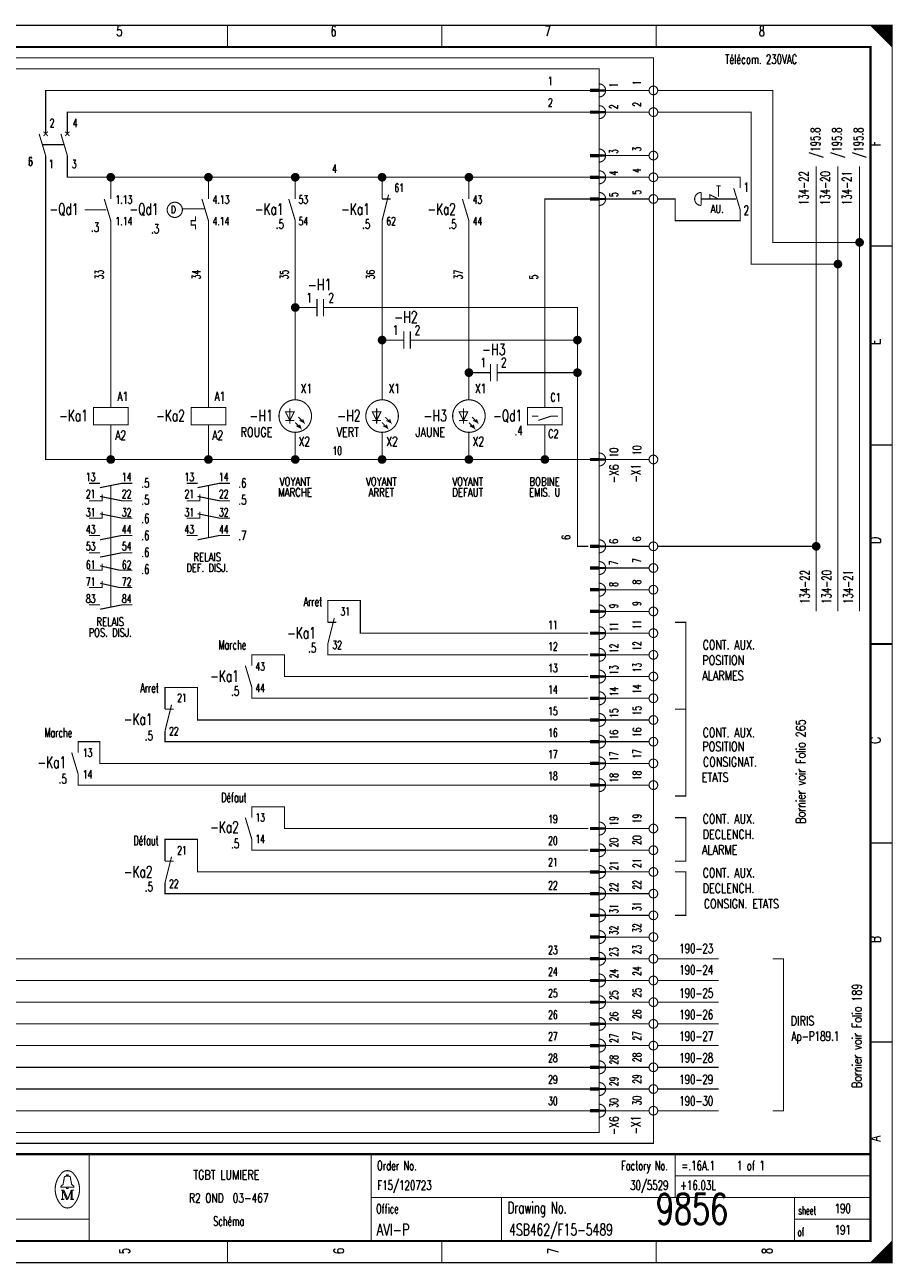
# Model space of a CAD drawing. Extents: x -1 to 405, y 0 to 286.
# Tile 2 of 2: x 205 to 405, y 0 to 285. Entities that reach past the tile are written whole.
import ezdxf
from ezdxf.enums import TextEntityAlignment as Align

# ---------------------------------------------------------------- set-up
doc = ezdxf.new("R2010")
doc.units = 0
doc.header["$MEASUREMENT"] = 0
doc.linetypes.add('GESTRICHELT', pattern=[3.75, 3, -0.75])
doc.layers.get('0').update_dxf_attribs({"color": 9, "linetype": 'CONTINUOUS'})
doc.layers.add('0L', color=7, linetype='CONTINUOUS')
doc.styles.get("Standard").update_dxf_attribs({"font": 'romans.shx', "bigfont": 'TXT.shx'})

# ---------------------------------------------------------------- blocks, each defined once
blk = doc.blocks.new('BCIRCLE_FILLED')
at = {"color": 0, "linetype": 'Continuous', "const_width": 1, "flags": 128}
blk.add_lwpolyline([(0.5, 0, 1), (-0.5, 0, 1)], format="xyb", close=True, dxfattribs=at)

msp = doc.modelspace()

# ---------------------------------------------------------------- linework, layer by layer
at = {"color": 0, "const_width": 0.25, "flags": 128}
for points in [[(0, 142.5), (0, 285), (405, 285), (405, 0), (0, 0), (0, 142.5)], [(400, 285), (405, 280), (404.75, 280.25), (404.75, 285), (404.5, 285), (404.5, 280.5), (404.25, 280.75), (404.25, 285), (404, 285), (404, 281), (403.75, 281.25), (403.75, 285), (403.5, 285), (403.5, 281.5), (403.25, 281.75)], [(401.5, 283.5), (401.5, 285), (401.25, 285), (401.25, 283.75), (401, 284), (401, 285), (400.75, 285), (400.75, 284.25), (400.5, 284.5), (400.5, 285), (400.25, 285), (400.25, 284.75)], [(403.25, 281.75), (403.25, 285), (403, 285), (403, 282), (402.75, 282.25), (402.75, 285), (402.5, 285), (402.5, 282.5), (402.25, 282.75), (402.25, 285), (402, 285), (402, 283), (401.75, 283.25), (401.75, 285), (401.5, 285)], [(210, 260), (210, 270), (335.5, 270)], [(349, 270), (339, 270)], [(397.5, 235), (377.5, 235), (377.5, 270), (351, 270)], [(215, 260), (215, 265), (335.5, 265)], [(349, 265), (339, 265)], [(392.5, 230), (372.5, 230), (372.5, 265), (351, 265)], [(225, 185), (210, 185), (210, 255)], [(225, 250), (215, 250), (215, 255)], [(349, 255), (339, 255)], [(387.5, 150), (387.5, 252.5)], [(392.5, 150), (392.5, 252.5)], [(397.5, 150), (397.5, 252.5)], [(225, 245), (225, 250), (247.5, 250)], [(247.5, 245), (247.5, 250), (267.5, 250)], [(267.5, 245), (267.5, 250), (287.5, 250)], [(287.5, 245), (287.5, 250), (307.5, 250)], [(307.5, 245), (307.5, 250), (335.5, 250)], [(349, 250), (339, 250)], [(363, 245), (363, 246), (365, 245)], [(325, 197), (325, 245), (335.5, 245)], [(349, 245), (339, 245)], [(225, 197), (225, 240)], [(244.5, 241), (244.5, 240), (243.5, 240), (243.5, 239), (244.5, 239), (244.5, 238)], [(247.5, 197), (247.5, 240)], [(267.5, 198.75), (267.5, 240)], [(287.5, 198.75), (287.5, 240)], [(307.5, 198.75), (307.5, 240)], [(269.5, 220), (267.5, 220)], [(297, 212.5), (332.5, 212.5), (332.5, 220), (277, 220)], [(289.5, 212.5), (287.5, 212.5)], [(317, 205), (332.5, 205), (332.5, 212.5)], [(335.5, 55), (187.5, 55), (187.5, 210)], [(335.5, 60), (192.5, 60), (192.5, 210)], [(335.5, 65), (197.5, 65), (197.5, 210)], [(335.5, 70), (202.5, 70), (202.5, 210)], [(309.5, 205), (307.5, 205)], [(335, 165), (332.5, 165), (332.5, 205)], [(325, 197), (329, 197), (329, 193), (321, 193), (321, 197), (325, 197)], [(267.25, 196), (265.25, 196), (266.25, 194), (267.25, 196)], [(268.25, 194.75), (269.5, 193.5), (269.25, 194.25), (269.5, 193.5), (268.5, 194)], [(287.25, 196), (285.25, 196), (286.25, 194), (287.25, 196)], [(288.25, 194.75), (289.5, 193.5), (289.25, 194.25), (289.5, 193.5), (288.5, 194)], [(307.25, 196), (305.25, 196), (306.25, 194), (307.25, 196)], [(308.25, 194.75), (309.5, 193.5), (309.25, 194.25), (309.5, 193.5), (308.5, 194)], [(323.5, 194), (326.5, 195), (328, 195)], [(247.5, 185), (225, 185), (225, 193)], [(267.5, 185), (247.5, 185), (247.5, 193)], [(267.5, 193.5), (268.75, 192.25), (268.5, 193), (268.75, 192.25), (267.75, 192.75)], [(287.5, 185), (267.5, 185), (267.5, 191.25)], [(287.5, 193.5), (288.75, 192.25), (288.5, 193), (288.75, 192.25), (287.75, 192.75)], [(307.5, 185), (287.5, 185), (287.5, 191.25)], [(307.5, 193.5), (308.75, 192.25), (308.5, 193), (308.75, 192.25), (307.75, 192.75)], [(325, 185), (307.5, 185), (307.5, 191.25)], [(335.5, 185), (325, 185), (325, 193)], [(349, 185), (339, 185)], [(220, 175.5), (223, 175.5), (223, 177)], [(222.5, 178.5), (227.5, 179.5), (230, 179.5)], [(242.5, 175.5), (245.5, 175.5), (245.5, 177)], [(245, 178.5), (250, 179.5), (252.5, 179.5)], [(335.5, 50), (172.5, 50), (172.5, 175), (98, 175)], [(222.5, 176.5), (227.5, 175.5), (230, 175.5)], [(245, 176.5), (250, 175.5), (252.5, 175.5)], [(220, 171.5), (223, 171.5), (223, 173)], [(222.5, 172.5), (227.5, 171.5), (230, 171.5)], [(242.5, 171.5), (245.5, 171.5), (245.5, 173)], [(245, 172.5), (250, 171.5), (252.5, 171.5)], [(222.5, 166.5), (227.5, 167.5), (230, 167.5)], [(245, 166.5), (250, 167.5), (252.5, 167.5)], [(222.5, 162.5), (227.5, 163.5), (230, 163.5)], [(349, 165), (339, 165)], [(387.5, 165), (351, 165)], [(220, 159.5), (223, 159.5), (223, 161)], [(222.5, 160.5), (227, 159.5), (230, 159.5)], [(349, 160), (339, 160)], [(220, 155.5), (223, 155.5), (223, 157)], [(335.5, 45), (167.5, 45), (167.5, 155), (103, 155)], [(222.5, 156.5), (227, 155.5), (230, 155.5)], [(349, 155), (339, 155)], [(222.5, 150.5), (227.5, 151.5), (230, 151.5)], [(335, 145), (282.5, 145), (282.5, 152.5), (275, 152.5), (275, 147.5)], [(349, 150), (339, 150)], [(355, 127.5), (357.5, 127.5), (357.5, 147.5), (355, 147.5)], [(335, 140), (275, 140), (275, 142.5)], [(349, 145), (339, 145)], [(335, 135), (265, 135), (265, 140), (257.5, 140), (257.5, 137.5)], [(349, 140), (339, 140)], [(335.5, 40), (162.5, 40), (162.5, 135), (108, 135)], [(349, 135), (339, 135)], [(335.5, 125), (245, 125), (245, 132.5), (237.5, 132.5), (237.5, 127.5)], [(335, 130), (257.5, 130), (257.5, 132.5)], [(349, 130), (339, 130)], [(355, 127.5), (357.5, 127.5), (357.5, 107.5), (355, 107.5)], [(349, 125), (339, 125)], [(335.5, 35), (157.5, 35), (157.5, 120), (120, 120)], [(335.5, 115), (222.5, 115), (222.5, 120), (217.5, 120), (217.5, 117.5)], [(335.5, 120), (237.5, 120), (237.5, 122.5)], [(349, 120), (339, 120)], [(349, 115), (339, 115)], [(335.5, 110), (217.5, 110), (217.5, 112.5)], [(349, 110), (339, 110)], [(335, 100), (265, 100), (265, 105), (257.5, 105), (257.5, 102.5)], [(349, 100), (339, 100)], [(355, 102.5), (357.5, 102.5), (357.5, 92.5), (355, 92.5)], [(335.5, 90), (245, 90), (245, 97.5), (237.5, 97.5), (237.5, 92.5)], [(335, 95), (257.5, 95), (257.5, 97.5)], [(349, 95), (339, 95)], [(349, 90), (339, 90)], [(355, 90), (357.5, 90), (357.5, 80), (355, 80)], [(335.5, 85), (237.5, 85), (237.5, 87.5)], [(349, 85), (339, 85)], [(349, 80), (339, 80)], [(349, 75), (339, 75)], [(349, 70), (339, 70)], [(365, 70), (351, 70)], [(377.5, 70), (380, 70), (380, 35), (377.5, 35)], [(349, 65), (339, 65)], [(365, 65), (351, 65)], [(349, 60), (339, 60)], [(365, 60), (351, 60)], [(349, 55), (339, 55)], [(365, 55), (351, 55)], [(349, 50), (339, 50)], [(365, 50), (351, 50)], [(349, 45), (339, 45)], [(365, 45), (351, 45)], [(349, 40), (339, 40)], [(365, 40), (351, 40)], [(349, 35), (339, 35)], [(365, 35), (351, 35)], [(214.8, 19.9), (214.8, 20.2), (215.2, 20.2), (215.2, 19.9)], [(214.8, 17.4), (213.5, 17.4), (213.5, 17.6), (214, 18), (214.3, 19.6)], [(215.2, 17.4), (216.5, 17.4), (216.5, 17.6), (216, 18), (215.7, 19.6)], [(213.9, 16.7), (213.9, 14.6), (213.5, 14.6)], [(213.9, 16.7), (214.8, 14.6), (215.1, 14.6)], [(403, 0), (403, 3), (402.75, 2.75), (402.75, 0), (402.5, 0), (402.5, 2.5), (402.25, 2.25), (402.25, 0), (402, 0), (402, 2), (401.75, 1.75), (401.75, 0), (401.5, 0), (401.5, 1.5), (401.25, 1.25)], [(404.75, 4.75), (404.75, 0), (404.5, 0), (404.5, 4.5), (404.25, 4.25), (404.25, 0), (404, 0), (404, 4), (403.75, 3.75), (403.75, 0), (403.5, 0), (403.5, 3.5), (403.25, 3.25), (403.25, 0), (403, 0)], [(401.25, 1.25), (401.25, 0), (401, 0), (401, 1), (400.75, 0.75), (400.75, 0), (400.5, 0), (400.5, 0.5), (400.25, 0.25), (400.25, 0)]]:
    msp.add_lwpolyline(points, dxfattribs=at)
at = {"color": 0, "flags": 128}
for points, const_width in [([(0, 285), (405, 285), (405, 0), (0, 0)], 0.25), ([(5, 280), (400, 280), (400, 5), (5, 5)], 0.5), ([(5, 280), (400, 280), (400, 5), (5, 5)], 0.25), ([(337.5, 269.75), (335.5, 269.75), (335.5, 270.25), (337.5, 270.25)], 0.25), ([(337.5, 264.75), (335.5, 264.75), (335.5, 265.25), (337.5, 265.25)], 0.25), ([(337.5, 254.75), (335.5, 254.75), (335.5, 255.25), (337.5, 255.25)], 0.25), ([(337.5, 249.75), (335.5, 249.75), (335.5, 250.25), (337.5, 250.25)], 0.25), ([(337.5, 244.75), (335.5, 244.75), (335.5, 245.25), (337.5, 245.25)], 0.25), ([(221, 193), (229, 193), (229, 197), (221, 197)], 0.25), ([(243.5, 193), (251.5, 193), (251.5, 197), (243.5, 197)], 0.25), ([(337.5, 184.75), (335.5, 184.75), (335.5, 185.25), (337.5, 185.25)], 0.25), ([(337.5, 164.75), (335.5, 164.75), (335.5, 165.25), (337.5, 165.25)], 0.25), ([(337.5, 159.75), (335.5, 159.75), (335.5, 160.25), (337.5, 160.25)], 0.25), ([(337.5, 154.75), (335.5, 154.75), (335.5, 155.25), (337.5, 155.25)], 0.25), ([(337.5, 149.75), (335.5, 149.75), (335.5, 150.25), (337.5, 150.25)], 0.25), ([(337.5, 144.75), (335.5, 144.75), (335.5, 145.25), (337.5, 145.25)], 0.25), ([(337.5, 139.75), (335.5, 139.75), (335.5, 140.25), (337.5, 140.25)], 0.25), ([(337.5, 134.75), (335.5, 134.75), (335.5, 135.25), (337.5, 135.25)], 0.25), ([(337.5, 129.75), (335.5, 129.75), (335.5, 130.25), (337.5, 130.25)], 0.25), ([(337.5, 124.75), (335.5, 124.75), (335.5, 125.25), (337.5, 125.25)], 0.25), ([(337.5, 119.75), (335.5, 119.75), (335.5, 120.25), (337.5, 120.25)], 0.25), ([(337.5, 114.75), (335.5, 114.75), (335.5, 115.25), (337.5, 115.25)], 0.25), ([(337.5, 109.75), (335.5, 109.75), (335.5, 110.25), (337.5, 110.25)], 0.25), ([(337.5, 99.75), (335.5, 99.75), (335.5, 100.25), (337.5, 100.25)], 0.25), ([(337.5, 94.75), (335.5, 94.75), (335.5, 95.25), (337.5, 95.25)], 0.25), ([(337.5, 89.75), (335.5, 89.75), (335.5, 90.25), (337.5, 90.25)], 0.25), ([(337.5, 84.75), (335.5, 84.75), (335.5, 85.25), (337.5, 85.25)], 0.25), ([(337.5, 79.75), (335.5, 79.75), (335.5, 80.25), (337.5, 80.25)], 0.25), ([(337.5, 74.75), (335.5, 74.75), (335.5, 75.25), (337.5, 75.25)], 0.25), ([(337.5, 69.75), (335.5, 69.75), (335.5, 70.25), (337.5, 70.25)], 0.25), ([(337.5, 64.75), (335.5, 64.75), (335.5, 65.25), (337.5, 65.25)], 0.25), ([(337.5, 59.75), (335.5, 59.75), (335.5, 60.25), (337.5, 60.25)], 0.25), ([(337.5, 54.75), (335.5, 54.75), (335.5, 55.25), (337.5, 55.25)], 0.25), ([(337.5, 49.75), (335.5, 49.75), (335.5, 50.25), (337.5, 50.25)], 0.25), ([(337.5, 44.75), (335.5, 44.75), (335.5, 45.25), (337.5, 45.25)], 0.25), ([(337.5, 39.75), (335.5, 39.75), (335.5, 40.25), (337.5, 40.25)], 0.25), ([(337.5, 34.75), (335.5, 34.75), (335.5, 35.25), (337.5, 35.25)], 0.25), ([(214.8, 17.4), (215.2, 17.4), (215.2, 17.1), (214.8, 17.1)], 0.25)]:
    msp.add_lwpolyline(points, close=True, dxfattribs=dict(at, const_width=const_width))
at = {"color": 0}
for points, const_width in [([(251.875, 285), (251.875, 280)], 0.25), ([(301.25, 285), (301.25, 280)], 0.25), ([(350.625, 285), (350.625, 280)], 0.25), ([(335.5, 270), (337.5, 270)], 0.25), ([(335.5, 265), (337.5, 265)], 0.25), ([(208.5, 260), (210, 255)], 0.25), ([(210.5, 260.5), (209.5, 259.5)], 0.25), ([(209.5, 260.5), (210.5, 259.5)], 0.25), ([(213.5, 260), (215, 255)], 0.25), ([(215.5, 260.5), (214.5, 259.5)], 0.25), ([(214.5, 260.5), (215.5, 259.5)], 0.25), ([(335.5, 255), (337.5, 255)], 0.25), ([(335.5, 250), (337.5, 250)], 0.25), ([(289, 246), (287.5, 240)], 0.25), ([(361, 246.5), (361, 243.5)], 0.25), ([(364.5, 248), (365.5, 248)], 0.25), ([(368.5, 247.5), (370, 242.5)], 0.25), ([(223.5, 245), (225, 240)], 0.25), ([(246, 245), (247.5, 240)], 0.25), ([(266, 245), (267.5, 240)], 0.25), ([(287.5, 245), (289.5, 245)], 0.25), ([(306, 245), (307.5, 240)], 0.25), ([(335.5, 245), (337.5, 245)], 0.25), ([(405, 234.167), (400, 234.167)], 0.25), ([(272.5, 220), (269.5, 220)], 0.25), ([(272.5, 222), (272.5, 218)], 0.25), ([(274, 222), (274, 218)], 0.25), ([(274, 220), (277, 220)], 0.25), ([(292.5, 214.5), (292.5, 210.5)], 0.25), ([(294, 214.5), (294, 210.5)], 0.25), ([(292.5, 212.5), (289.5, 212.5)], 0.25), ([(294, 212.5), (297, 212.5)], 0.25), ([(312.5, 207), (312.5, 203)], 0.25), ([(314, 207), (314, 203)], 0.25), ([(312.5, 205), (309.5, 205)], 0.25), ([(314, 205), (317, 205)], 0.25), ([(266.25, 196.75), (266.25, 193.25)], 0.25), ([(286.25, 196.75), (286.25, 193.25)], 0.25), ([(306.25, 196.75), (306.25, 193.25)], 0.25), ([(265.25, 194), (267.25, 194)], 0.25), ([(285.25, 194), (287.25, 194)], 0.25), ([(305.25, 194), (307.25, 194)], 0.25), ([(322, 195), (323.5, 195)], 0.25), ([(405, 188.334), (400, 188.334)], 0.25), ([(335.5, 185), (337.5, 185)], 0.25), ([(220, 179.5), (222.5, 179.5)], 0.25), ([(242.5, 179.5), (245, 179.5)], 0.25), ([(220, 167.5), (222.5, 167.5)], 0.25), ([(242.5, 167.5), (245, 167.5)], 0.25), ([(220, 163.5), (222.5, 163.5)], 0.25), ([(335.5, 165), (337.5, 165)], 0.25), ([(335.5, 160), (337.5, 160)], 0.25), ([(335.5, 155), (337.5, 155)], 0.25), ([(220, 151.5), (222.5, 151.5)], 0.25), ([(276.5, 148.5), (275, 142.5)], 0.25), ([(335.5, 150), (337.5, 150)], 0.25), ([(275, 147.5), (277, 147.5)], 0.25), ([(335.5, 145), (337.5, 145)], 0.25), ([(400, 142.5), (405, 142.5)], 0.5), ([(405, 142.5), (400, 142.5)], 0.25), ([(335.5, 140), (337.5, 140)], 0.25), ([(256, 137.5), (257.5, 132.5)], 0.25), ([(335.5, 135), (337.5, 135)], 0.25), ([(239, 128.5), (237.5, 122.5)], 0.25), ([(335.5, 130), (337.5, 130)], 0.25), ([(237.5, 127.5), (239.5, 127.5)], 0.25), ([(335.5, 125), (337.5, 125)], 0.25), ([(335.5, 120), (337.5, 120)], 0.25), ([(216, 117.5), (217.5, 112.5)], 0.25), ([(335.5, 115), (337.5, 115)], 0.25), ([(335.5, 110), (337.5, 110)], 0.25), ([(256, 102.5), (257.5, 97.5)], 0.25), ([(335.5, 100), (337.5, 100)], 0.25), ([(335.5, 95), (337.5, 95)], 0.25), ([(405, 96.667), (400, 96.667)], 0.25), ([(239, 93.5), (237.5, 87.5)], 0.25), ([(237.5, 92.5), (239.5, 92.5)], 0.25), ([(335.5, 90), (337.5, 90)], 0.25), ([(335.5, 85), (337.5, 85)], 0.25), ([(335.5, 80), (337.5, 80)], 0.25), ([(335.5, 75), (337.5, 75)], 0.25), ([(335.5, 70), (337.5, 70)], 0.25), ([(335.5, 65), (337.5, 65)], 0.25), ([(335.5, 60), (337.5, 60)], 0.25), ([(335.5, 55), (337.5, 55)], 0.25), ([(335.5, 50), (337.5, 50)], 0.25), ([(405, 50.834), (400, 50.834)], 0.25), ([(335.5, 45), (337.5, 45)], 0.25), ([(335.5, 40), (337.5, 40)], 0.25), ([(335.5, 35), (337.5, 35)], 0.25), ([(400, 25), (5, 25)], 0.5), ([(220, 25), (220, 5)], 0.25), ([(285, 25), (285, 5)], 0.25), ([(355, 25), (355, 15)], 0.25), ([(214.6, 19.9), (215.5, 19.9)], 0.25), ([(355, 20), (400, 20)], 0.25), ([(213.5, 16.7), (214.2, 16.7)], 0.25), ([(213.9, 14.6), (214.3, 14.6)], 0.25), ([(214.2, 16.7), (215.1, 14.6)], 0.25), ([(215.1, 14.6), (215.9, 16.7)], 0.25), ([(216.5, 14.6), (215.7, 14.6)], 0.25), ([(215.9, 14.6), (215.9, 16.7)], 0.25), ([(215.9, 16.7), (216.5, 16.7)], 0.25), ([(216.1, 16.7), (216.1, 14.6)], 0.25), ([(285, 15), (400, 15)], 0.25), ([(315, 15), (315, 5)], 0.25), ([(382.5, 15), (382.5, 5)], 0.25), ([(5, 10), (220, 10)], 0.25), ([(382.5, 10), (400, 10)], 0.25), ([(251.875, 0), (251.875, 5)], 0.25), ([(301.25, 0), (301.25, 5)], 0.25), ([(350.625, 0), (350.625, 5)], 0.25), ([(405, 5), (400, 0)], 0.25)]:
    msp.add_lwpolyline(points, dxfattribs=dict(at, const_width=const_width))
at = {"color": 0, "linetype": 'GESTRICHELT', "const_width": 0.25, "flags": 128}
for points in [[(67.5, 277.5), (350, 277.5), (350, 27.5), (125, 27.5), (125, 65), (67.5, 65), (67.5, 277.5)], [(70, 250), (150, 250), (150, 275), (337.5, 275), (337.5, 225)], [(337.5, 192.5), (337.5, 30), (150, 30), (150, 82.5), (70, 82.5), (70, 250)], [(370, 247.5), (370, 250), (351, 250)], [(370, 242.5), (370, 240), (355, 240), (355, 245), (351, 245)]]:
    msp.add_lwpolyline(points, dxfattribs=at)
at = {"color": 0, "const_width": 0.25, "flags": 128}
for points in [[(337.5, 268.5, 1), (337.5, 271.5, 1)], [(337.5, 263.5, 1), (337.5, 266.5, 1)], [(337.5, 253.5, 1), (337.5, 256.5, 1)], [(337.5, 248.5, 1), (337.5, 251.5, 1)], [(337.5, 243.5, 1), (337.5, 246.5, 1)], [(361, 246.5, 1), (361, 243.5, 1)], [(337.5, 183.5, 1), (337.5, 186.5, 1)], [(337.5, 163.5, 1), (337.5, 166.5, 1)], [(337.5, 158.5, 1), (337.5, 161.5, 1)], [(337.5, 153.5, 1), (337.5, 156.5, 1)], [(337.5, 148.5, 1), (337.5, 151.5, 1)], [(337.5, 143.5, 1), (337.5, 146.5, 1)], [(337.5, 138.5, 1), (337.5, 141.5, 1)], [(337.5, 133.5, 1), (337.5, 136.5, 1)], [(337.5, 128.5, 1), (337.5, 131.5, 1)], [(337.5, 123.5, 1), (337.5, 126.5, 1)], [(337.5, 118.5, 1), (337.5, 121.5, 1)], [(337.5, 113.5, 1), (337.5, 116.5, 1)], [(337.5, 108.5, 1), (337.5, 111.5, 1)], [(337.5, 98.5, 1), (337.5, 101.5, 1)], [(337.5, 93.5, 1), (337.5, 96.5, 1)], [(337.5, 88.5, 1), (337.5, 91.5, 1)], [(337.5, 83.5, 1), (337.5, 86.5, 1)], [(337.5, 78.5, 1), (337.5, 81.5, 1)], [(337.5, 73.5, 1), (337.5, 76.5, 1)], [(337.5, 68.5, 1), (337.5, 71.5, 1)], [(337.5, 63.5, 1), (337.5, 66.5, 1)], [(337.5, 58.5, 1), (337.5, 61.5, 1)], [(337.5, 53.5, 1), (337.5, 56.5, 1)], [(337.5, 48.5, 1), (337.5, 51.5, 1)], [(337.5, 43.5, 1), (337.5, 46.5, 1)], [(337.5, 38.5, 1), (337.5, 41.5, 1)], [(337.5, 33.5, 1), (337.5, 36.5, 1)], [(213.499601, 20.388348, 0.373815), (213.488, 13.425, 0.373815)], [(216.493359, 20.403602, 0.530775), (213.513, 20.413, 0.530775)], [(214.6, 19.9, 0.414214), (214.3, 19.6, 0.414214)], [(215.7, 19.6, 0.414214), (215.4, 19.9, 0.414214)], [(216.498075, 13.401685, 0.378582), (216.463, 20.438, 0.378582)], [(213.502705, 13.401803, 0.532213), (216.488, 13.388, 0.532213)]]:
    msp.add_lwpolyline(points, format="xyb", dxfattribs=at)
for points in [[(351, 270, 1), (349, 270, 1)], [(351, 265, 1), (349, 265, 1)], [(351, 255, 1), (349, 255, 1)], [(351, 250, 1), (349, 250, 1)], [(351, 245, 1), (349, 245, 1)], [(241.5, 242.5, 1), (238, 242.5, 1)], [(271.25, 195, 1), (263.75, 195, 1)], [(291.25, 195, 1), (283.75, 195, 1)], [(311.25, 195, 1), (303.75, 195, 1)], [(351, 185, 1), (349, 185, 1)], [(351, 165, 1), (349, 165, 1)], [(351, 160, 1), (349, 160, 1)], [(351, 155, 1), (349, 155, 1)], [(351, 150, 1), (349, 150, 1)], [(351, 145, 1), (349, 145, 1)], [(351, 140, 1), (349, 140, 1)], [(351, 135, 1), (349, 135, 1)], [(351, 130, 1), (349, 130, 1)], [(351, 125, 1), (349, 125, 1)], [(351, 120, 1), (349, 120, 1)], [(351, 115, 1), (349, 115, 1)], [(351, 110, 1), (349, 110, 1)], [(351, 100, 1), (349, 100, 1)], [(351, 95, 1), (349, 95, 1)], [(351, 90, 1), (349, 90, 1)], [(351, 85, 1), (349, 85, 1)], [(351, 80, 1), (349, 80, 1)], [(351, 75, 1), (349, 75, 1)], [(351, 70, 1), (349, 70, 1)], [(351, 65, 1), (349, 65, 1)], [(351, 60, 1), (349, 60, 1)], [(351, 55, 1), (349, 55, 1)], [(351, 50, 1), (349, 50, 1)], [(351, 45, 1), (349, 45, 1)], [(351, 40, 1), (349, 40, 1)], [(351, 35, 1), (349, 35, 1)]]:
    msp.add_lwpolyline(points, format="xyb", close=True, dxfattribs=at)
at = {"color": 0, "linetype": 'GESTRICHELT', "const_width": 0.25}
for points in [[(209.25, 257.5), (214.25, 257.5)], [(365, 248), (365, 245.5)], [(219, 242.5), (224, 242.5)], [(241.5, 242.75), (246.75, 242.75)], [(367, 245), (361, 245)], [(364, 245), (369, 245)], [(337.5, 192.5), (337.5, 227.5)], [(225, 167), (225, 179)], [(247.5, 167), (247.5, 179)], [(225, 151), (225, 171.5)]]:
    msp.add_lwpolyline(points, dxfattribs=at)
at = {"layer": '0L', "color": 0}
for points in [[(338.95, 270.25), (337.55, 270.25), (338.95, 269.75), (337.55, 269.75)], [(338.95, 265.25), (337.55, 265.25), (338.95, 264.75), (337.55, 264.75)], [(338.95, 255.25), (337.55, 255.25), (338.95, 254.75), (337.55, 254.75)], [(338.95, 250.25), (337.55, 250.25), (338.95, 249.75), (337.55, 249.75)], [(338.95, 245.25), (337.55, 245.25), (338.95, 244.75), (337.55, 244.75)], [(338.95, 185.25), (337.55, 185.25), (338.95, 184.75), (337.55, 184.75)], [(338.95, 165.25), (337.55, 165.25), (338.95, 164.75), (337.55, 164.75)], [(338.95, 160.25), (337.55, 160.25), (338.95, 159.75), (337.55, 159.75)], [(338.95, 155.25), (337.55, 155.25), (338.95, 154.75), (337.55, 154.75)], [(338.95, 150.25), (337.55, 150.25), (338.95, 149.75), (337.55, 149.75)], [(338.95, 145.25), (337.55, 145.25), (338.95, 144.75), (337.55, 144.75)], [(338.95, 140.25), (337.55, 140.25), (338.95, 139.75), (337.55, 139.75)], [(338.95, 135.25), (337.55, 135.25), (338.95, 134.75), (337.55, 134.75)], [(338.95, 130.25), (337.55, 130.25), (338.95, 129.75), (337.55, 129.75)], [(338.95, 125.25), (337.55, 125.25), (338.95, 124.75), (337.55, 124.75)], [(338.95, 120.25), (337.55, 120.25), (338.95, 119.75), (337.55, 119.75)], [(338.95, 115.25), (337.55, 115.25), (338.95, 114.75), (337.55, 114.75)], [(338.95, 110.25), (337.55, 110.25), (338.95, 109.75), (337.55, 109.75)], [(338.95, 100.25), (337.55, 100.25), (338.95, 99.75), (337.55, 99.75)], [(338.95, 95.25), (337.55, 95.25), (338.95, 94.75), (337.55, 94.75)], [(338.95, 90.25), (337.55, 90.25), (338.95, 89.75), (337.55, 89.75)], [(338.95, 85.25), (337.55, 85.25), (338.95, 84.75), (337.55, 84.75)], [(338.95, 80.25), (337.55, 80.25), (338.95, 79.75), (337.55, 79.75)], [(338.95, 75.25), (337.55, 75.25), (338.95, 74.75), (337.55, 74.75)], [(338.95, 70.25), (337.55, 70.25), (338.95, 69.75), (337.55, 69.75)], [(338.95, 65.25), (337.55, 65.25), (338.95, 64.75), (337.55, 64.75)], [(338.95, 60.25), (337.55, 60.25), (338.95, 59.75), (337.55, 59.75)], [(338.95, 55.25), (337.55, 55.25), (338.95, 54.75), (337.55, 54.75)], [(338.95, 50.25), (337.55, 50.25), (338.95, 49.75), (337.55, 49.75)], [(338.95, 45.25), (337.55, 45.25), (338.95, 44.75), (337.55, 44.75)], [(338.95, 40.25), (337.55, 40.25), (338.95, 39.75), (337.55, 39.75)], [(338.95, 35.25), (337.55, 35.25), (338.95, 34.75), (337.55, 34.75)]]:
    msp.add_solid(points, dxfattribs=at)

# ---------------------------------------------------------------- block references
at = {"color": 0}
for p in [(225, 250), (247.5, 250), (267.5, 250), (287.5, 250), (307.5, 250), (397.5, 235), (392.5, 230), (267.5, 220), (287.5, 212.5), (332.5, 212.5), (307.5, 205), (332.5, 205), (225, 185), (247.5, 185), (267.5, 185), (287.5, 185), (307.5, 185), (325, 185), (387.5, 165)]:
    msp.add_blockref('BCIRCLE_FILLED', p, dxfattribs=at)

# ---------------------------------------------------------------- texts
for s, height, width, p in [('5', 2.38125, 0.672, (226.989415, 284.858032)), ('6', 2.38125, 0.672, (276.323163, 284.858032)), ('7', 2.38125, 0.672, (325.656912, 284.858032)), ('8', 2.38125, 0.672, (374.99066, 284.858032)), ('D', 1.666875, 0.76, (239.411582, 243.403487)), ('AU.', 1.905, 0.738667, (364.698007, 243.687422)), ('-H1', 2.619375, 0.709333, (273.128892, 226.580324)), ('-H2', 2.619375, 0.709333, (293.004359, 219.127024)), ('-H3', 2.619375, 0.709333, (313.234745, 211.673724)), ('VOYANT', 1.905, 0.76, (267.450187, 180.86675)), ('VOYANT', 1.905, 0.76, (287.325654, 180.86675)), ('VOYANT', 1.905, 0.76, (307.201121, 180.86675)), ('BOBINE', 1.905, 0.76, (324.947073, 180.86675)), ('MARCHE', 1.905, 0.76, (267.450187, 178.382316)), ('ARRET', 1.905, 0.76, (287.325654, 178.382316)), ('DEFAUT', 1.905, 0.76, (307.201121, 178.382316)), ('EMIS. U', 1.905, 0.741714, (324.947073, 178.382316)), ('RELAIS', 1.905, 0.76, (247.219801, 163.475716)), ('DEF. DISJ.', 1.905, 0.7408, (247.219801, 160.991283)), ('RELAIS', 1.905, 0.76, (224.8599, 148.569116)), ('POS. DISJ.', 1.905, 0.7408, (224.8599, 146.084682)), ('TGBT LUMIERE ', 2.143125, 0.754667, (252.188667, 21.295143)), ('R2 OND  03-467', 2.143125, 0.712, (252.188667, 15.971357)), ('Schéma', 2.143125, 0.626667, (252.188667, 10.647572))]:
    msp.add_text(s, height=height, dxfattribs=dict(at, width=width)).set_placement(p, align=Align.TOP_CENTER)
for s, height, width, p in [('Télécom. 230VAC', 2.143125, 0.669867, (366.520517, 278.256538)), ('1', 1.905, 0.672, (325.7066, 273.145704)), ('2', 1.905, 0.672, (325.7066, 268.176837)), ('1', 1.905, 0.672, (210.712827, 253.980075)), ('3', 1.905, 0.672, (216.036613, 253.980075)), ('4', 1.905, 0.672, (276.017933, 252.915318)), ('1', 2.143125, 0.672, (370.78132, 248.798257)), ('1.13', 1.905, 0.678, (226.098568, 245.816936)), ('4.13', 1.905, 0.678, (248.458468, 245.816936)), ('53', 1.905, 0.672, (268.259402, 245.816936)), ('43', 1.905, 0.672, (308.365255, 245.816936)), ('2', 2.143125, 0.672, (370.78132, 243.474471)), ('1.14', 1.905, 0.678, (226.098568, 240.84807)), ('4.14', 1.905, 0.678, (248.458468, 240.84807)), ('54', 1.905, 0.672, (268.259402, 240.84807)), ('62', 1.905, 0.672, (288.489788, 240.84807)), ('44', 1.905, 0.672, (308.365255, 240.84807)), ('A2', 2.143125, 0.716, (226.036457, 191.656289)), ('A2', 2.143125, 0.716, (248.396357, 191.656289)), ('C2', 1.905, 0.716, (325.768711, 191.86924)), ('X2', 2.143125, 0.716, (268.271824, 190.236613)), ('X2', 2.143125, 0.716, (288.50221, 190.236613)), ('X2', 2.143125, 0.716, (308.377677, 190.236613)), ('10', 1.905, 0.672, (276.067621, 187.965131)), ('13', 1.905, 0.672, (219.280573, 181.931507)), ('.5', 2.143125, 0.684, (232.032814, 180.653798)), ('.5', 2.143125, 0.684, (232.032814, 180.653798)), ('13', 1.905, 0.672, (241.995392, 181.931507)), ('.6', 2.143125, 0.684, (254.392715, 180.653798)), ('.6', 2.143125, 0.684, (254.392715, 180.653798)), ('21', 1.905, 0.672, (219.280573, 178.027397)), ('21', 1.905, 0.672, (241.995392, 178.027397)), ('.5', 2.143125, 0.684, (232.032814, 176.749689)), ('.5', 2.143125, 0.684, (232.032814, 176.749689)), ('.5', 2.143125, 0.684, (254.392715, 176.749689)), ('.5', 2.143125, 0.684, (254.392715, 176.749689)), ('31', 1.905, 0.672, (219.280573, 173.768369)), ('.6', 2.143125, 0.684, (232.032814, 172.49066)), ('.6', 2.143125, 0.684, (232.032814, 172.49066)), ('31', 1.905, 0.672, (241.995392, 173.768369)), ('43', 1.905, 0.672, (219.280573, 169.864259)), ('.6', 2.143125, 0.684, (232.032814, 168.58655)), ('.6', 2.143125, 0.684, (232.032814, 168.58655)), ('43', 1.905, 0.672, (241.995392, 169.864259)), ('.7', 2.143125, 0.684, (254.392715, 168.58655)), ('.7', 2.143125, 0.684, (254.392715, 168.58655)), ('53', 1.905, 0.672, (219.280573, 165.960149)), ('.6', 2.143125, 0.684, (232.032814, 164.682441)), ('.6', 2.143125, 0.684, (232.032814, 164.682441)), ('61', 1.905, 0.672, (219.280573, 161.701121)), ('.6', 2.143125, 0.684, (232.032814, 160.778331)), ('.6', 2.143125, 0.684, (232.032814, 160.778331)), ('71', 1.905, 0.672, (219.280573, 157.797011)), ('83', 1.905, 0.672, (219.280573, 153.892902)), ('11', 1.905, 0.672, (325.756289, 147.859278)), ('32', 1.905, 0.672, (276.067621, 143.24533)), ('12', 1.905, 0.672, (325.756289, 142.890411)), ('CONT. AUX.', 2.143125, 0.7408, (361.352895, 143.387298)), ('POSITION', 2.143125, 0.76, (361.253518, 139.838107)), ('43', 1.905, 0.672, (258.321669, 138.276463)), ('13', 1.905, 0.672, (325.756289, 137.921544)), ('ALARMES', 2.143125, 0.76, (361.253518, 136.288917)), ('44', 1.905, 0.672, (258.321669, 133.307597)), ('14', 1.905, 0.672, (325.756289, 132.952677)), ('15', 1.905, 0.672, (325.756289, 127.983811)), ('22', 1.905, 0.672, (238.446202, 123.369863)), ('16', 1.905, 0.672, (325.756289, 123.014944)), ('CONT. AUX.', 2.143125, 0.7408, (361.352895, 123.156912)), ('POSITION', 2.143125, 0.76, (361.253518, 119.96264)), ('13', 1.905, 0.672, (218.570735, 118.400996)), ('17', 1.905, 0.672, (325.756289, 118.046077)), ('CONSIGNAT.', 2.143125, 0.7536, (361.402584, 116.41345)), ('14', 1.905, 0.672, (218.570735, 113.43213)), ('18', 1.905, 0.672, (325.756289, 113.07721)), ('ETATS', 2.143125, 0.76, (361.104452, 112.864259)), ('13', 1.905, 0.672, (258.321669, 103.494396)), ('19', 1.905, 0.672, (325.756289, 103.139477)), ('CONT. AUX.', 2.143125, 0.7408, (361.352895, 103.281445)), ('14', 1.905, 0.672, (258.321669, 98.525529)), ('20', 1.905, 0.672, (325.756289, 98.17061)), ('DECLENCH.', 2.143125, 0.752889, (361.365318, 99.732254)), ('ALARME', 2.143125, 0.76, (361.191407, 96.183064)), ('21', 1.905, 0.672, (325.756289, 93.201743)), ('CONT. AUX.', 2.143125, 0.7408, (361.352895, 90.859278)), ('22', 1.905, 0.672, (238.446202, 88.232877)), ('22', 1.905, 0.672, (325.756289, 87.877958)), ('DECLENCH.', 2.143125, 0.752889, (361.365318, 87.310087)), ('CONSIGN. ETATS', 2.143125, 0.750857, (361.613761, 83.760897)), ('23', 1.905, 0.672, (325.756289, 72.971357)), ('24', 1.905, 0.672, (325.756289, 68.002491)), ('25', 1.905, 0.672, (325.756289, 63.033624)), ('26', 1.905, 0.672, (325.756289, 58.064757)), ('DIRIS', 2.143125, 0.76, (381.640068, 56.787049)), ('27', 1.905, 0.672, (325.756289, 53.09589)), ('Ap-P189.1', 2.143125, 0.688889, (381.813979, 53.237858)), ('28', 1.905, 0.672, (325.756289, 48.127024)), ('29', 1.905, 0.672, (325.756289, 43.158157)), ('30', 1.905, 0.672, (325.756289, 38.18929)), ('Order No.', 2.143125, 0.656889, (286.328331, 23.424658)), ('=.16A.1    1 of 1', 2.143125, 0.682, (356.433717, 23.424658)), ('Office', 2.143125, 0.626667, (286.154421, 13.486924)), ('Drawing No.', 2.619375, 0.646545, (316.427242, 13.983811)), ('sheet', 1.905, 0.6, (383.377397, 12.990037)), ('of', 1.905, 0.6, (383.228331, 8.021171))]:
    msp.add_text(s, height=height, dxfattribs=dict(at, width=width)).set_placement(p, align=Align.TOP_LEFT)
for s, height, width, p in [('1', 1.905, 0.672, (339.903362, 270.66127)), ('2', 1.905, 0.672, (339.903362, 265.692403)), ('/195.8', 2.143125, 0.68, (386.241594, 254.476961)), ('/195.8', 2.143125, 0.68, (391.210461, 254.476961)), ('/195.8', 2.143125, 0.68, (396.179328, 254.476961)), ('F', 2.38125, 0.76, (399.909527, 257.174346)), ('3', 1.905, 0.672, (339.903362, 255.399751)), ('4', 1.905, 0.672, (339.903362, 250.430884)), ('5', 1.905, 0.672, (339.903362, 245.462017)), ('E', 2.38125, 0.76, (399.909527, 211.389788)), ('10', 1.905, 0.672, (339.953051, 185.480697)), ('6', 1.905, 0.672, (339.903362, 165.60523)), ('D', 2.38125, 0.76, (399.921949, 165.60523)), ('7', 1.905, 0.672, (339.903362, 160.636364)), ('8', 1.905, 0.672, (339.903362, 155.667497)), ('9', 1.905, 0.672, (339.903362, 150.69863)), ('11', 1.905, 0.672, (339.953051, 145.374844)), ('12', 1.905, 0.672, (339.953051, 140.405978)), ('13', 1.905, 0.672, (339.953051, 135.437111)), ('14', 1.905, 0.672, (339.953051, 130.468244)), ('15', 1.905, 0.672, (339.953051, 125.499377)), ('16', 1.905, 0.672, (339.953051, 120.530511)), ('C', 2.38125, 0.76, (399.921949, 119.465753)), ('17', 1.905, 0.672, (339.953051, 115.561644)), ('18', 1.905, 0.672, (339.953051, 110.592777)), ('19', 1.905, 0.672, (339.953051, 100.655044)), ('20', 1.905, 0.672, (339.953051, 95.686177)), ('21', 1.905, 0.672, (339.953051, 90.362391)), ('22', 1.905, 0.672, (339.953051, 85.393524)), ('31', 1.905, 0.672, (339.953051, 80.424658)), ('32', 1.905, 0.672, (339.953051, 75.455791)), ('B', 2.38125, 0.76, (399.909527, 73.681196)), ('23', 1.905, 0.672, (339.953051, 70.486924)), ('24', 1.905, 0.672, (339.953051, 65.518057)), ('25', 1.905, 0.672, (339.953051, 60.549191)), ('26', 1.905, 0.672, (339.953051, 55.580324)), ('27', 1.905, 0.672, (339.953051, 50.611457)), ('28', 1.905, 0.672, (339.953051, 45.64259)), ('29', 1.905, 0.672, (339.953051, 40.673724)), ('30', 1.905, 0.672, (339.953051, 35.704857)), ('A', 2.38125, 0.76, (399.909527, 27.896638))]:
    msp.add_text(s, height=height, rotation=90, dxfattribs=dict(at, width=width)).set_placement(p, align=Align.TOP_LEFT)
for s, height, width, p in [('1', 1.905, 0.672, (347.711582, 271.209755)), ('2', 1.905, 0.672, (347.711582, 266.240889)), ('3', 1.905, 0.672, (347.711582, 255.948236)), ('4', 1.905, 0.672, (347.711582, 250.979369)), ('5', 1.905, 0.672, (347.711582, 246.010503)), ('33', 1.905, 0.672, (223.894521, 226.489955)), ('34', 1.905, 0.672, (246.254421, 226.489955)), ('35', 1.905, 0.672, (266.484807, 226.489955)), ('36', 1.905, 0.672, (286.360274, 226.489955)), ('37', 1.905, 0.672, (306.59066, 226.489955)), ('5', 1.905, 0.672, (323.932005, 226.489955)), ('10', 1.905, 0.672, (347.76127, 186.029183)), ('6', 1.905, 0.672, (331.385305, 166.508635)), ('6', 1.905, 0.672, (347.711582, 166.153716)), ('7', 1.905, 0.672, (347.711582, 161.184849)), ('8', 1.905, 0.672, (347.711582, 156.215982)), ('134-22', 2.143125, 0.676, (386.63378, 151.727382)), ('134-20', 2.143125, 0.676, (391.602646, 151.727382)), ('134-21', 2.143125, 0.676, (396.571513, 151.727382)), ('9', 1.905, 0.672, (347.711582, 151.247115)), ('11', 1.905, 0.672, (347.76127, 145.923329)), ('12', 1.905, 0.672, (347.76127, 140.954463)), ('13', 1.905, 0.672, (347.76127, 135.985596)), ('14', 1.905, 0.672, (347.76127, 131.016729)), ('15', 1.905, 0.672, (347.76127, 126.047862)), ('16', 1.905, 0.672, (347.76127, 121.078996)), ('17', 1.905, 0.672, (347.76127, 116.110129)), ('18', 1.905, 0.672, (347.76127, 111.141262)), ('19', 1.905, 0.672, (347.76127, 101.203529)), ('20', 1.905, 0.672, (347.76127, 96.234662)), ('21', 1.905, 0.672, (347.76127, 90.910876)), ('22', 1.905, 0.672, (347.76127, 85.942009)), ('31', 1.905, 0.672, (347.76127, 80.973143)), ('32', 1.905, 0.672, (347.76127, 76.004276)), ('23', 1.905, 0.672, (347.76127, 71.035409)), ('24', 1.905, 0.672, (347.76127, 66.066542)), ('25', 1.905, 0.672, (347.76127, 61.097676)), ('26', 1.905, 0.672, (347.76127, 56.128809)), ('27', 1.905, 0.672, (347.76127, 51.159942)), ('28', 1.905, 0.672, (347.76127, 46.191075)), ('29', 1.905, 0.672, (347.76127, 41.222209)), ('30', 1.905, 0.672, (347.76127, 36.253342))]:
    msp.add_text(s, height=height, rotation=90, dxfattribs=dict(at, width=width)).set_placement(p, align=Align.BOTTOM_LEFT)
for s, height, width, p in [('2', 1.905, 0.672, (210.932877, 260.964882)), ('4', 1.905, 0.672, (216.256663, 260.964882)), ('5', 1.905, 0.672, (205.96401, 252.091905)), ('6', 1.905, 0.672, (205.96401, 252.091905)), ('61', 1.905, 0.672, (290.349564, 246.058281)), ('2', 2.143125, 0.672, (275.173225, 220.5467)), ('2', 2.143125, 0.672, (295.048692, 213.0934)), ('2', 2.143125, 0.672, (314.924159, 205.6401)), ('A1', 2.143125, 0.716, (226.531569, 197.83188)), ('A1', 2.143125, 0.716, (248.891469, 197.83188)), ('X1', 2.143125, 0.716, (268.766936, 199.606476)), ('X1', 2.143125, 0.716, (288.997323, 199.606476)), ('X1', 2.143125, 0.716, (308.87279, 199.606476)), ('C1', 1.905, 0.716, (326.263823, 197.78929)), ('31', 1.905, 0.672, (277.927397, 148.455542)), ('21', 1.905, 0.672, (240.305978, 128.580075)), ('21', 1.905, 0.672, (240.305978, 93.443088)), ('F15/120723', 2.143125, 0.6832, (286.390442, 16.113325)), ('+16.03L', 2.143125, 0.68, (356.110741, 16.113325)), ('9856', 7, 0.6928, (350.581462, 6.783637)), ('190', 2.143125, 0.672, (391.771233, 10.789539)), ('AVI-P', 2.619375, 0.7472, (286.241376, 5.508344)), ('4SB462/F15-5489', 2.619375, 0.6928, (316.787484, 5.508344)), ('191', 2.143125, 0.672, (391.771233, 5.820672))]:
    msp.add_text(s, height=height, dxfattribs=dict(at, width=width)).set_placement(p, align=Align.BOTTOM_LEFT)
for s, width, p in [('134-22', 0.676, (386.34807, 251.424658)), ('134-20', 0.676, (391.316936, 251.424658)), ('134-21', 0.676, (396.285803, 251.424658)), ('-X1', 0.709333, (347.661893, 183.990037)), ('-X1', 0.709333, (347.661893, 33.859278))]:
    msp.add_text(s, height=2.143125, rotation=90, dxfattribs=dict(at, width=width)).set_placement(p, align=Align.BOTTOM_RIGHT)
for s, height, width, p in [('-Qd1', 2.619375, 0.682, (217.557441, 243.971357)), ('-Qd1', 2.619375, 0.682, (236.013232, 243.971357)), ('-Ka1', 2.619375, 0.682, (264.770548, 243.971357)), ('-Ka1', 2.619375, 0.682, (284.646015, 243.971357)), ('-Ka2', 2.619375, 0.682, (304.521482, 243.971357)), ('.5', 2.143125, 0.684, (264.912516, 240.280199)), ('.5', 2.143125, 0.684, (264.912516, 240.280199)), ('.5', 2.143125, 0.684, (284.787983, 240.280199)), ('.5', 2.143125, 0.684, (284.787983, 240.280199)), ('.5', 2.143125, 0.684, (304.66345, 240.280199)), ('.5', 2.143125, 0.684, (304.66345, 240.280199)), ('.3', 2.143125, 0.684, (222.322229, 239.570361)), ('.3', 2.143125, 0.684, (222.322229, 239.570361)), ('.3', 2.143125, 0.684, (236.164072, 239.215442)), ('.3', 2.143125, 0.684, (236.164072, 239.215442)), ('-Ka1', 2.619375, 0.682, (219.695828, 196.412204)), ('-Ka2', 2.619375, 0.682, (242.055729, 196.412204)), ('-H1', 2.619375, 0.709333, (262.339352, 196.412204)), ('-H2', 2.619375, 0.709333, (282.569738, 196.412204)), ('-H3', 2.619375, 0.709333, (302.445205, 196.412204)), ('-Qd1', 2.619375, 0.682, (319.774128, 196.412204)), ('ROUGE', 2.143125, 0.76, (262.224004, 192.366127)), ('VERT', 2.143125, 0.76, (282.170455, 192.366127)), ('JAUNE', 2.143125, 0.76, (302.001557, 192.366127)), ('.4', 2.143125, 0.684, (319.924969, 192.721046)), ('.4', 2.143125, 0.684, (319.924969, 192.721046)), ('14', 1.905, 0.672, (229.757783, 181.931507)), ('14', 1.905, 0.672, (252.117684, 181.931507)), ('22', 1.905, 0.672, (229.757783, 178.027397)), ('22', 1.905, 0.672, (252.117684, 178.027397)), ('32', 1.905, 0.672, (229.757783, 173.768369)), ('32', 1.905, 0.672, (252.117684, 173.768369)), ('44', 1.905, 0.672, (229.757783, 169.864259)), ('44', 1.905, 0.672, (252.117684, 169.864259)), ('54', 1.905, 0.672, (229.757783, 165.960149)), ('62', 1.905, 0.672, (229.757783, 161.701121)), ('72', 1.905, 0.672, (229.757783, 157.797011)), ('84', 1.905, 0.672, (229.757783, 153.892902)), ('Arret', 2.143125, 0.632, (273.687889, 153.325031)), ('-Ka1', 2.619375, 0.682, (272.223848, 146.368618)), ('Marche', 2.143125, 0.626667, (256.216999, 143.387298)), ('.5', 2.143125, 0.684, (272.365816, 142.67746)), ('.5', 2.143125, 0.684, (272.365816, 142.67746)), ('-Ka1', 2.619375, 0.682, (254.477895, 136.430884)), ('Arret', 2.143125, 0.632, (236.066469, 133.449564)), ('.5', 2.143125, 0.684, (254.619863, 132.739726)), ('.5', 2.143125, 0.684, (254.619863, 132.739726)), ('-Ka1', 2.619375, 0.682, (234.602428, 126.493151)), ('Marche', 2.143125, 0.626667, (216.111146, 123.156912)), ('.5', 2.143125, 0.684, (234.744396, 122.447073)), ('.5', 2.143125, 0.684, (234.744396, 122.447073)), ('-Ka1', 2.619375, 0.682, (214.726961, 116.555417)), ('.5', 2.143125, 0.684, (214.868929, 112.50934)), ('.5', 2.143125, 0.684, (214.868929, 112.50934)), ('Défaut', 2.143125, 0.626667, (256.252491, 108.250311)), ('-Ka2', 2.619375, 0.682, (254.477895, 101.648817)), ('Défaut', 2.143125, 0.626667, (236.022105, 98.312578)), ('.5', 2.143125, 0.684, (254.619863, 97.60274)), ('.5', 2.143125, 0.684, (254.619863, 97.60274)), ('-Ka2', 2.619375, 0.682, (234.602428, 91.356164)), ('.5', 2.143125, 0.684, (234.744396, 87.665006)), ('.5', 2.143125, 0.684, (234.744396, 87.665006)), ('190-23', 2.143125, 0.676, (363.784091, 73.468244)), ('190-24', 2.143125, 0.676, (363.784091, 68.499377)), ('190-25', 2.143125, 0.676, (363.784091, 63.175592)), ('190-26', 2.143125, 0.676, (363.784091, 58.206725)), ('190-27', 2.143125, 0.676, (363.784091, 53.237858)), ('190-28', 2.143125, 0.676, (363.784091, 48.268991)), ('190-29', 2.143125, 0.676, (363.784091, 43.300125)), ('190-30', 2.143125, 0.676, (363.784091, 38.331258)), ('Factory No.', 2.143125, 0.646545, (353.349471, 23.424658))]:
    msp.add_text(s, height=height, dxfattribs=dict(at, width=width)).set_placement(p, align=Align.TOP_RIGHT)
for s, width, p in [('1', 0.672, (271.318804, 220.5467)), ('1', 0.672, (291.194271, 213.0934)), ('1', 0.672, (311.424658, 205.6401)), ('30/5529', 0.675429, (353.464819, 16.113325))]:
    msp.add_text(s, height=2.143125, dxfattribs=dict(at, width=width)).set_placement(p, align=Align.BOTTOM_RIGHT)
at = {"color": 0, "width": 0.709333}
for p in [(339.853674, 183.84807), (339.853674, 33.71731)]:
    msp.add_text('-X6', height=2.143125, rotation=90, dxfattribs=at).set_placement(p, align=Align.TOP_RIGHT)
at = {"color": 0}
for s, height, width, p in [('Bornier voir Folio 265', 2.143125, 0.754667, (382.864685, 113.13202)), ('Bornier voir Folio 189', 2.143125, 0.754667, (395.80617, 52.25225)), ('5', 2.38125, 0.672, (226.989415, 2.697385)), ('6', 2.38125, 0.672, (276.323163, 2.697385)), ('7', 2.38125, 0.672, (325.656912, 2.697385)), ('8', 2.38125, 0.672, (374.99066, 2.697385))]:
    msp.add_text(s, height=height, rotation=90, dxfattribs=dict(at, width=width)).set_placement(p, align=Align.TOP_CENTER)

doc.saveas('drawing.dxf')
